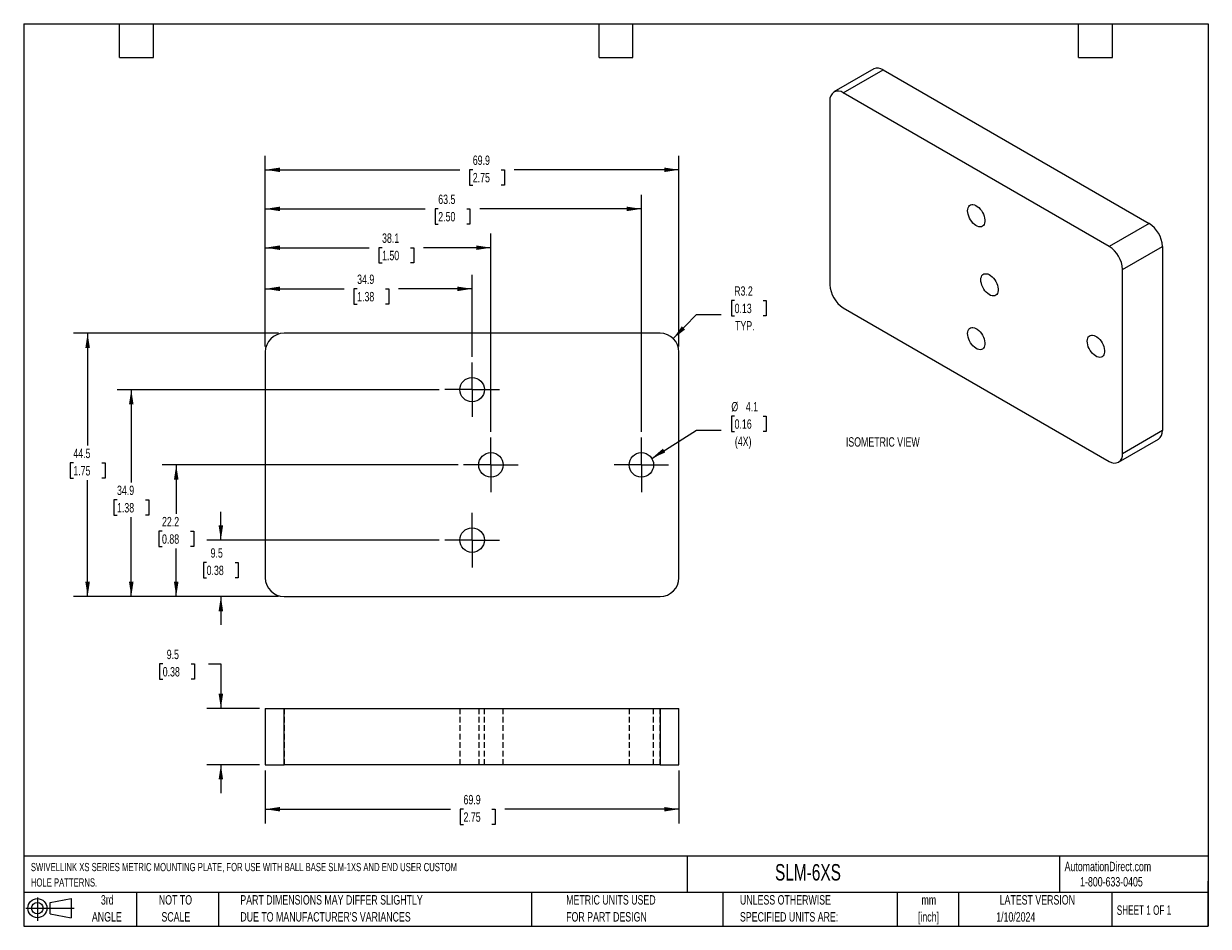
# Model space of a CAD drawing. Header units: millimetres. Extents: x 6 to 273, y 6 to 210.
import ezdxf

# ---------------------------------------------------------------- set-up
doc = ezdxf.new("R2010")
doc.units = ezdxf.units.MM
doc.linetypes.add('CENTERX2', pattern=[20.32, 12.7, -2.54, 2.54, -2.54])
doc.linetypes.add('HIDDEN', pattern=[1.905, 1.27, -0.635])
doc.layers.add('CENTER', color=40, linetype='CENTERX2')
doc.layers.add('DIMENSIONS', color=140, linetype='Continuous', lineweight=25)
doc.layers.add('TEXT', color=140, linetype='Continuous', lineweight=25)
doc.styles.add('SLDTEXTSTYLE0', font='TXT', dxfattribs={"width": 0.7})
doc.styles.add('SLDTEXTSTYLE1', font='TXT', dxfattribs={"width": 0.65})
doc.dimstyles.new('SLDDIMSTYLE0', dxfattribs={"dimtxt": 2.158008, "dimasz": 3.302, "dimexe": 0, "dimexo": 0.0625, "dimgap": 0.539502, "dimtad": 0, "dimtih": 1, "dimtoh": 1, "dimlfac": 0.75, "dimrnd": 1e-09, "dimzin": 12, "dimdsep": 46, "dimtxsty": 'SLDTEXTSTYLE0', "dimsah": 1, "dimcen": 0, "dimadec": 0, "dimazin": 3, "dimtfac": 1, "dimtofl": 0, "dimtmove": 0, "dimatfit": 3, "dimfxl": 0, "dimfrac": 2, "dimtolj": 1, "dimtzin": 12, "dimarcsym": 0})
doc.dimstyles.new('SLDDIMSTYLE1', dxfattribs={"dimtxt": 2.158008, "dimasz": 3.302, "dimexe": 0, "dimexo": 0.0625, "dimgap": 0.539502, "dimtad": 0, "dimtih": 1, "dimtoh": 1, "dimlfac": 0.75, "dimrnd": 1e-09, "dimzin": 12, "dimdsep": 46, "dimtxsty": 'SLDTEXTSTYLE0', "dimsah": 1, "dimcen": 0, "dimadec": 0, "dimazin": 3, "dimtfac": 1, "dimtofl": 0, "dimtmove": 0, "dimatfit": 3, "dimfxl": 0, "dimfrac": 2, "dimtolj": 1, "dimtzin": 12, "dimarcsym": 0})
doc.dimstyles.new('SLDDIMSTYLE2', dxfattribs={"dimtxt": 2.158008, "dimasz": 3.302, "dimexe": 0, "dimexo": 0.0625, "dimgap": 0.539502, "dimtad": 0, "dimtih": 1, "dimtoh": 1, "dimlfac": 0.75, "dimrnd": 1e-09, "dimzin": 12, "dimdsep": 46, "dimtxsty": 'SLDTEXTSTYLE0', "dimsah": 1, "dimcen": 0.09, "dimadec": 0, "dimazin": 3, "dimtfac": 1, "dimtmove": 0, "dimatfit": 0, "dimfxl": 0, "dimfrac": 2, "dimtolj": 1, "dimtzin": 12, "dimarcsym": 0})
doc.dimstyles.new('SLDDIMSTYLE3', dxfattribs={"dimtxt": 2.158008, "dimasz": 3.302, "dimexe": 0, "dimexo": 0.0625, "dimgap": 0.539502, "dimtad": 0, "dimtih": 1, "dimtoh": 1, "dimlfac": 0.75, "dimrnd": 1e-09, "dimzin": 12, "dimdsep": 46, "dimtxsty": 'SLDTEXTSTYLE0', "dimsah": 1, "dimcen": 0.09, "dimadec": 0, "dimazin": 3, "dimtfac": 1, "dimtofl": 0, "dimtmove": 0, "dimatfit": 3, "dimfxl": 0, "dimfrac": 2, "dimtolj": 1, "dimtzin": 12, "dimarcsym": 0})

# ---------------------------------------------------------------- blocks, each defined once
blk = doc.blocks.new('Block11')
at = {"color": 7, "linetype": 'Continuous', "lineweight": 18}
for p, q in [((0, 2.88), (10.87, 2.88)), ((2.59, 5.31), (2.59, 0)), ((5.48, 4.17), (10.18, 5.03)), ((5.48, 1.6), (5.48, 4.17)), ((10.18, 5.03), (10.18, 0.73)), ((5.48, 1.6), (10.18, 0.73))]:
    blk.add_line(p, q, dxfattribs=at)
for radius in [2.15, 1.29]:
    blk.add_circle((2.59, 2.88), radius, dxfattribs=at)
blk = doc.blocks.new('Block12')
at = {"color": 7, "linetype": 'Continuous'}
blk.add_blockref('Block11', (0, 0), dxfattribs=at)
blk = doc.blocks.new('_D')
at = {"layer": 'DIMENSIONS'}
for p, q in [((166.4, 121.18), (165.67, 121.18)), ((165.67, 121.18), (165.67, 117.75)), ((172.81, 121.18), (173.54, 121.18)), ((173.54, 121.18), (173.54, 117.75)), ((147.74, 111.7), (157.81, 118.04)), ((157.81, 118.04), (163.36, 118.04)), ((165.67, 117.75), (166.4, 117.75)), ((173.54, 117.75), (172.81, 117.75))]:
    blk.add_line(p, q, dxfattribs=at)
blk.add_solid([(147.74, 111.7), (150.8, 113.03), (150.26, 113.89)], dxfattribs=at)
at = {"layer": 'DIMENSIONS', "char_height": 2.117, "attachment_point": 1, "style": 'SLDTEXTSTYLE0'}
for s, insert in [('%%c', (165.67, 124.39)), ('4.1', (168.93, 124.39)), ('0.16', (166.4, 120.48)), ('(4X)', (166.46, 116.56))]:
    blk.add_mtext(s, dxfattribs=dict(at, insert=insert))
blk = doc.blocks.new('_D_1')
at = {"layer": 'DIMENSIONS'}
for p, q in [((166.4, 147.21), (165.67, 147.21)), ((165.67, 147.21), (165.67, 143.78)), ((172.81, 147.21), (173.54, 147.21)), ((173.54, 147.21), (173.54, 143.78)), ((152.58, 138.67), (157.81, 144.08)), ((157.81, 144.08), (163.36, 144.08)), ((165.67, 143.78), (166.4, 143.78)), ((173.54, 143.78), (172.81, 143.78))]:
    blk.add_line(p, q, dxfattribs=at)
blk.add_solid([(152.58, 138.67), (155.24, 140.69), (154.51, 141.4)], dxfattribs=at)
at = {"layer": 'DIMENSIONS', "char_height": 2.117, "attachment_point": 1, "style": 'SLDTEXTSTYLE0'}
for s, insert in [('R3.2', (166.31, 150.43)), ('0.13', (166.4, 146.51)), ('TYP.', (166.5, 142.6))]:
    blk.add_mtext(s, dxfattribs=dict(at, insert=insert))
blk = doc.blocks.new('_D_2')
at = {"layer": 'DIMENSIONS'}
for p, q in [((50.74, 93.3), (50.74, 99.65)), ((99.89, 93.3), (47.56, 93.3)), ((47.53, 88.24), (46.81, 88.24)), ((46.81, 88.24), (46.81, 84.81)), ((53.95, 88.24), (54.67, 88.24)), ((54.67, 88.24), (54.67, 84.81)), ((46.81, 84.81), (47.53, 84.81)), ((54.67, 84.81), (53.95, 84.81)), ((63.7, 80.6), (47.56, 80.6)), ((50.74, 80.6), (50.74, 74.25))]:
    blk.add_line(p, q, dxfattribs=at)
for points in [[(50.74, 93.3), (51.25, 96.6), (50.23, 96.6)], [(50.74, 80.6), (50.23, 77.29), (51.25, 77.29)]]:
    blk.add_solid(points, dxfattribs=at)
at = {"layer": 'DIMENSIONS', "char_height": 2.117, "attachment_point": 1, "style": 'SLDTEXTSTYLE0'}
for s, insert in [('9.5', (48.43, 91.45)), ('0.38', (47.53, 87.54))]:
    blk.add_mtext(s, dxfattribs=dict(at, insert=insert))
blk = doc.blocks.new('_D_3')
at = {"layer": 'DIMENSIONS'}
for p, q in [((104.13, 110.23), (37.52, 110.23)), ((40.69, 110.23), (40.69, 99.21)), ((37.49, 95.29), (36.76, 95.29)), ((36.76, 95.29), (36.76, 91.86)), ((43.9, 95.29), (44.62, 95.29)), ((44.62, 95.29), (44.62, 91.86)), ((36.76, 91.86), (37.49, 91.86)), ((40.69, 80.6), (40.69, 91.38)), ((44.62, 91.86), (43.9, 91.86)), ((63.7, 80.6), (37.52, 80.6))]:
    blk.add_line(p, q, dxfattribs=at)
for points in [[(40.69, 110.23), (40.18, 106.93), (41.2, 106.93)], [(40.69, 80.6), (41.2, 83.9), (40.18, 83.9)]]:
    blk.add_solid(points, dxfattribs=at)
at = {"layer": 'DIMENSIONS', "char_height": 2.117, "attachment_point": 1, "style": 'SLDTEXTSTYLE0'}
for s, insert in [('22.2', (37.49, 98.51)), ('0.88', (37.49, 94.59))]:
    blk.add_mtext(s, dxfattribs=dict(at, insert=insert))
blk = doc.blocks.new('_D_4')
at = {"layer": 'DIMENSIONS'}
for p, q in [((99.89, 127.16), (27.39, 127.16)), ((30.57, 127.16), (30.57, 106.26)), ((27.36, 102.35), (26.64, 102.35)), ((26.64, 102.35), (26.64, 98.92)), ((33.77, 102.35), (34.5, 102.35)), ((34.5, 102.35), (34.5, 98.92)), ((26.64, 98.92), (27.36, 98.92)), ((34.5, 98.92), (33.77, 98.92)), ((30.57, 80.6), (30.57, 98.43)), ((63.7, 80.6), (27.39, 80.6))]:
    blk.add_line(p, q, dxfattribs=at)
for points in [[(30.57, 127.16), (30.06, 123.86), (31.08, 123.86)], [(30.57, 80.6), (31.08, 83.9), (30.06, 83.9)]]:
    blk.add_solid(points, dxfattribs=at)
at = {"layer": 'DIMENSIONS', "char_height": 2.117, "attachment_point": 1, "style": 'SLDTEXTSTYLE0'}
for s, insert in [('34.9', (27.36, 105.56)), ('1.38', (27.36, 101.64))]:
    blk.add_mtext(s, dxfattribs=dict(at, insert=insert))
blk = doc.blocks.new('_D_5')
at = {"layer": 'DIMENSIONS'}
for p, q in [((63.7, 139.86), (17.56, 139.86)), ((20.74, 139.86), (20.74, 114.57)), ((17.53, 110.66), (16.81, 110.66)), ((16.81, 110.66), (16.81, 107.23)), ((23.95, 110.66), (24.67, 110.66)), ((24.67, 110.66), (24.67, 107.23)), ((16.81, 107.23), (17.53, 107.23)), ((20.74, 80.6), (20.74, 106.75)), ((24.67, 107.23), (23.95, 107.23)), ((63.7, 80.6), (17.56, 80.6))]:
    blk.add_line(p, q, dxfattribs=at)
for points in [[(20.74, 139.86), (20.23, 136.56), (21.25, 136.56)], [(20.74, 80.6), (21.25, 83.9), (20.23, 83.9)]]:
    blk.add_solid(points, dxfattribs=at)
at = {"layer": 'DIMENSIONS', "char_height": 2.117, "attachment_point": 1, "style": 'SLDTEXTSTYLE0'}
for s, insert in [('44.5', (17.53, 113.87)), ('1.75', (17.53, 109.96))]:
    blk.add_mtext(s, dxfattribs=dict(at, insert=insert))
blk = doc.blocks.new('_D_6')
at = {"layer": 'DIMENSIONS'}
for p, q in [((60.74, 136.9), (60.74, 153.04)), ((107.31, 134.57), (107.31, 153.04)), ((60.74, 149.86), (78.5, 149.86)), ((81.42, 149.86), (80.7, 149.86)), ((80.7, 149.86), (80.7, 146.43)), ((87.83, 149.86), (88.56, 149.86)), ((88.56, 149.86), (88.56, 146.43)), ((107.31, 149.86), (90.76, 149.86)), ((80.7, 146.43), (81.42, 146.43)), ((88.56, 146.43), (87.83, 146.43))]:
    blk.add_line(p, q, dxfattribs=at)
for points in [[(60.74, 149.86), (64.04, 149.35), (64.04, 150.37)], [(107.31, 149.86), (104, 150.37), (104, 149.35)]]:
    blk.add_solid(points, dxfattribs=at)
at = {"layer": 'DIMENSIONS', "char_height": 2.117, "attachment_point": 1, "style": 'SLDTEXTSTYLE0'}
for s, insert in [('34.9', (81.42, 153.07)), ('1.38', (81.42, 149.16))]:
    blk.add_mtext(s, dxfattribs=dict(at, insert=insert))
blk = doc.blocks.new('_D_7')
at = {"layer": 'DIMENSIONS'}
for p, q in [((60.74, 136.9), (60.74, 162.29)), ((111.54, 117.64), (111.54, 162.29)), ((60.74, 159.12), (84.1, 159.12)), ((87.03, 159.12), (86.3, 159.12)), ((86.3, 159.12), (86.3, 155.69)), ((93.44, 159.12), (94.16, 159.12)), ((94.16, 159.12), (94.16, 155.69)), ((111.54, 159.12), (96.36, 159.12)), ((86.3, 155.69), (87.03, 155.69)), ((94.16, 155.69), (93.44, 155.69))]:
    blk.add_line(p, q, dxfattribs=at)
for points in [[(60.74, 159.12), (64.04, 158.61), (64.04, 159.63)], [(111.54, 159.12), (108.24, 159.63), (108.24, 158.61)]]:
    blk.add_solid(points, dxfattribs=at)
at = {"layer": 'DIMENSIONS', "char_height": 2.117, "attachment_point": 1, "style": 'SLDTEXTSTYLE0'}
for s, insert in [('38.1', (87.03, 162.33)), ('1.50', (87.03, 158.42))]:
    blk.add_mtext(s, dxfattribs=dict(at, insert=insert))
blk = doc.blocks.new('_D_8')
at = {"layer": 'DIMENSIONS'}
for p, q in [((60.74, 136.9), (60.74, 171.04)), ((145.41, 117.64), (145.41, 171.04)), ((60.74, 167.86), (96.76, 167.86)), ((99.68, 167.86), (98.96, 167.86)), ((98.96, 167.86), (98.96, 164.43)), ((106.1, 167.86), (106.82, 167.86)), ((106.82, 167.86), (106.82, 164.43)), ((145.41, 167.86), (109.02, 167.86)), ((98.96, 164.43), (99.68, 164.43)), ((106.82, 164.43), (106.1, 164.43))]:
    blk.add_line(p, q, dxfattribs=at)
for points in [[(60.74, 167.86), (64.04, 167.35), (64.04, 168.37)], [(145.41, 167.86), (142.1, 168.37), (142.1, 167.35)]]:
    blk.add_solid(points, dxfattribs=at)
at = {"layer": 'DIMENSIONS', "char_height": 2.117, "attachment_point": 1, "style": 'SLDTEXTSTYLE0'}
for s, insert in [('63.5', (99.68, 171.07)), ('2.50', (99.68, 167.16))]:
    blk.add_mtext(s, dxfattribs=dict(at, insert=insert))
blk = doc.blocks.new('_D_9')
at = {"layer": 'DIMENSIONS'}
for p, q in [((60.74, 136.9), (60.74, 179.83)), ((153.87, 136.9), (153.87, 179.83)), ((60.74, 176.66), (104.53, 176.66)), ((107.46, 176.66), (106.73, 176.66)), ((106.73, 176.66), (106.73, 173.23)), ((113.87, 176.66), (114.59, 176.66)), ((114.59, 176.66), (114.59, 173.23)), ((153.87, 176.66), (116.79, 176.66)), ((106.73, 173.23), (107.46, 173.23)), ((114.59, 173.23), (113.87, 173.23))]:
    blk.add_line(p, q, dxfattribs=at)
for points in [[(60.74, 176.66), (64.04, 176.15), (64.04, 177.16)], [(153.87, 176.66), (150.57, 177.16), (150.57, 176.15)]]:
    blk.add_solid(points, dxfattribs=at)
at = {"layer": 'DIMENSIONS', "char_height": 2.117, "attachment_point": 1, "style": 'SLDTEXTSTYLE0'}
for s, insert in [('69.9', (107.46, 179.87)), ('2.75', (107.46, 175.95))]:
    blk.add_mtext(s, dxfattribs=dict(at, insert=insert))
blk = doc.blocks.new('SW_CENTERMARKSYMBOL_0')
at = {"layer": 'CENTER', "color": 0}
for p, q in [((0, 3.39), (0, 6.14)), ((0, 0), (0, 3.39)), ((-3.39, 0), (-6.14, 0)), ((0, 0), (-3.39, 0)), ((0, 0), (0, -3.39)), ((0, 0), (3.39, 0)), ((3.39, 0), (6.14, 0)), ((0, -3.39), (0, -6.14))]:
    blk.add_line(p, q, dxfattribs=at)
blk = doc.blocks.new('SW_CENTERMARKSYMBOL_1')
at = {"layer": 'CENTER', "color": 0}
for p, q in [((0, 3.39), (0, 6.14)), ((0, 0), (0, 3.39)), ((-3.39, 0), (-6.14, 0)), ((0, 0), (-3.39, 0)), ((0, 0), (0, -3.39)), ((0, 0), (3.39, 0)), ((3.39, 0), (6.14, 0)), ((0, -3.39), (0, -6.14))]:
    blk.add_line(p, q, dxfattribs=at)
blk = doc.blocks.new('SW_CENTERMARKSYMBOL_2')
at = {"layer": 'CENTER', "color": 0}
for p, q in [((0, 3.39), (0, 6.14)), ((0, 0), (0, 3.39)), ((-3.39, 0), (-6.14, 0)), ((0, 0), (-3.39, 0)), ((0, 0), (0, -3.39)), ((0, 0), (3.39, 0)), ((3.39, 0), (6.14, 0)), ((0, -3.39), (0, -6.14))]:
    blk.add_line(p, q, dxfattribs=at)
blk = doc.blocks.new('SW_CENTERMARKSYMBOL_3')
at = {"layer": 'CENTER', "color": 0}
for p, q in [((0, 3.39), (0, 6.14)), ((0, 0), (0, 3.39)), ((-3.39, 0), (-6.14, 0)), ((0, 0), (-3.39, 0)), ((0, 0), (0, -3.39)), ((0, 0), (3.39, 0)), ((3.39, 0), (6.14, 0)), ((0, -3.39), (0, -6.14))]:
    blk.add_line(p, q, dxfattribs=at)
blk = doc.blocks.new('_D_10')
at = {"layer": 'DIMENSIONS'}
for p, q in [((37.65, 65.41), (36.93, 65.41)), ((36.93, 65.41), (36.93, 61.98)), ((44.06, 65.41), (44.79, 65.41)), ((44.79, 65.41), (44.79, 61.98)), ((47.95, 65.41), (50.74, 65.41)), ((50.74, 65.41), (50.74, 55.41)), ((36.93, 61.98), (37.65, 61.98)), ((44.79, 61.98), (44.06, 61.98)), ((59.47, 55.41), (47.56, 55.41)), ((59.47, 42.71), (47.56, 42.71)), ((50.74, 42.71), (50.74, 36.36))]:
    blk.add_line(p, q, dxfattribs=at)
for points in [[(50.74, 55.41), (51.25, 58.71), (50.23, 58.71)], [(50.74, 42.71), (50.23, 39.4), (51.25, 39.4)]]:
    blk.add_solid(points, dxfattribs=at)
at = {"layer": 'DIMENSIONS', "char_height": 2.117, "attachment_point": 1, "style": 'SLDTEXTSTYLE0'}
for s, insert in [('9.5', (38.55, 68.62)), ('0.38', (37.65, 64.71))]:
    blk.add_mtext(s, dxfattribs=dict(at, insert=insert))
blk = doc.blocks.new('_D_11')
at = {"layer": 'DIMENSIONS'}
for p, q in [((60.74, 41.44), (60.74, 29.53)), ((153.87, 41.44), (153.87, 29.53)), ((60.74, 32.71), (102.44, 32.71)), ((105.37, 32.71), (104.64, 32.71)), ((104.64, 32.71), (104.64, 29.28)), ((111.78, 32.71), (112.5, 32.71)), ((112.5, 32.71), (112.5, 29.28)), ((153.87, 32.71), (114.7, 32.71)), ((104.64, 29.28), (105.37, 29.28)), ((112.5, 29.28), (111.78, 29.28))]:
    blk.add_line(p, q, dxfattribs=at)
for points in [[(60.74, 32.71), (64.04, 32.2), (64.04, 33.21)], [(153.87, 32.71), (150.57, 33.21), (150.57, 32.2)]]:
    blk.add_solid(points, dxfattribs=at)
at = {"layer": 'DIMENSIONS', "char_height": 2.117, "attachment_point": 1, "style": 'SLDTEXTSTYLE0'}
for s, insert in [('69.9', (105.37, 35.92)), ('2.75', (105.37, 32.01))]:
    blk.add_mtext(s, dxfattribs=dict(at, insert=insert))

msp = doc.modelspace()

# ---------------------------------------------------------------- linework, layer by layer
for p, q in [((197.73, 199.367), (188.749, 194.183)), ((190.866, 193.973), (199.846, 199.157)), ((199.846, 199.157), (259.714, 164.596)), ((187.872, 192.245), (187.872, 150.764)), ((250.734, 159.412), (190.866, 193.973)), ((259.714, 164.596), (250.734, 159.412)), ((253.728, 154.227), (262.708, 159.411)), ((262.708, 159.411), (262.708, 117.931)), ((253.728, 112.747), (253.728, 154.227)), ((190.866, 145.58), (250.734, 111.018)), ((149.64, 139.862), (64.973, 139.862)), ((60.74, 135.629), (60.74, 84.829)), ((153.873, 84.829), (153.873, 135.629)), ((262.708, 117.931), (253.728, 112.747)), ((252.851, 110.809), (261.831, 115.993)), ((64.973, 80.595), (149.64, 80.595)), ((60.74, 55.407), (60.74, 42.707)), ((60.74, 55.407), (64.973, 55.407)), ((64.973, 42.707), (64.973, 55.407)), ((64.973, 55.407), (149.64, 55.407)), ((149.64, 55.407), (149.64, 42.707)), ((149.64, 55.407), (153.873, 55.407)), ((153.873, 42.707), (153.873, 55.407)), ((60.74, 42.707), (64.973, 42.707)), ((149.64, 42.707), (64.973, 42.707)), ((149.64, 42.707), (153.873, 42.707))]:
    msp.add_line(p, q)
at = {"color": 7, "linetype": 'HIDDEN', "lineweight": 18}
for p, q in [((64.973, 55.407), (64.973, 42.707)), ((104.551, 55.407), (104.551, 42.707)), ((108.784, 55.407), (108.784, 42.707)), ((110.063, 42.707), (110.063, 55.407)), ((114.296, 42.707), (114.296, 55.407)), ((142.651, 55.407), (142.651, 42.707)), ((148.163, 42.707), (148.163, 55.407)), ((149.64, 42.707), (149.64, 55.407))]:
    msp.add_line(p, q, dxfattribs=at)
at = {"flags": 128}
for points in [[(218.851, 167.448), (218.879, 167.812), (218.962, 168.133), (219.099, 168.402), (219.284, 168.612), (219.512, 168.755), (219.778, 168.829), (220.073, 168.83), (220.389, 168.759), (220.717, 168.619), (221.047, 168.412), (221.371, 168.145), (221.677, 167.825), (221.959, 167.463), (222.207, 167.067), (222.415, 166.651), (222.576, 166.224), (222.686, 165.801), (222.742, 165.392), (222.742, 165.011), (222.686, 164.667), (222.576, 164.37), (222.415, 164.13), (222.207, 163.953), (221.959, 163.844), (221.677, 163.807), (221.371, 163.841), (221.047, 163.947), (220.717, 164.122), (220.389, 164.36), (220.073, 164.654), (219.778, 164.996), (219.512, 165.376), (219.284, 165.784), (219.099, 166.207), (218.962, 166.634), (218.879, 167.051), (218.851, 167.448)], [(221.845, 151.893), (221.873, 152.257), (221.956, 152.578), (222.092, 152.847), (222.277, 153.057), (222.506, 153.2), (222.772, 153.274), (223.067, 153.275), (223.383, 153.205), (223.711, 153.064), (224.041, 152.857), (224.364, 152.59), (224.671, 152.271), (224.952, 151.908), (225.2, 151.513), (225.408, 151.096), (225.569, 150.67), (225.679, 150.246), (225.735, 149.838), (225.735, 149.456), (225.679, 149.112), (225.569, 148.816), (225.408, 148.575), (225.2, 148.398), (224.952, 148.289), (224.671, 148.252), (224.364, 148.287), (224.041, 148.393), (223.711, 148.567), (223.383, 148.805), (223.067, 149.099), (222.772, 149.441), (222.506, 149.822), (222.277, 150.229), (222.092, 150.652), (221.956, 151.079), (221.873, 151.496), (221.845, 151.893)], [(218.851, 139.794), (218.879, 140.158), (218.962, 140.479), (219.099, 140.749), (219.284, 140.958), (219.512, 141.102), (219.778, 141.175), (220.073, 141.177), (220.389, 141.106), (220.717, 140.965), (221.047, 140.758), (221.371, 140.491), (221.677, 140.172), (221.959, 139.809), (222.207, 139.414), (222.415, 138.997), (222.576, 138.571), (222.686, 138.147), (222.742, 137.739), (222.742, 137.357), (222.686, 137.013), (222.576, 136.717), (222.415, 136.477), (222.207, 136.3), (221.959, 136.191), (221.677, 136.153), (221.371, 136.188), (221.047, 136.294), (220.717, 136.468), (220.389, 136.706), (220.073, 137), (219.778, 137.343), (219.512, 137.723), (219.284, 138.131), (219.099, 138.554), (218.962, 138.98), (218.879, 139.398), (218.851, 139.794)], [(245.792, 138.068), (245.82, 138.432), (245.903, 138.754), (246.039, 139.023), (246.224, 139.232), (246.453, 139.376), (246.719, 139.449), (247.014, 139.451), (247.33, 139.38), (247.658, 139.239), (247.988, 139.032), (248.311, 138.766), (248.618, 138.446), (248.9, 138.084), (249.148, 137.688), (249.355, 137.271), (249.516, 136.845), (249.627, 136.422), (249.682, 136.013), (249.682, 135.631), (249.627, 135.287), (249.516, 134.991), (249.355, 134.751), (249.148, 134.574), (248.9, 134.465), (248.618, 134.427), (248.311, 134.462), (247.988, 134.568), (247.658, 134.743), (247.33, 134.98), (247.014, 135.275), (246.719, 135.617), (246.453, 135.997), (246.224, 136.405), (246.039, 136.828), (245.903, 137.254), (245.82, 137.672), (245.792, 138.068)]]:
    msp.add_lwpolyline(points, dxfattribs=at)
for centre in [(107.307, 127.162), (111.54, 110.229), (145.407, 110.229), (107.307, 93.295)]:
    msp.add_circle(centre, 2.756)
for centre, radius, start, end in [((198.608, 197.449), 2.11, 54.0761, 114.61344), ((189.706, 192.526), 1.855, 51.28179, 188.72896), ((256.234, 159.13), 6.48, 2.48713, 57.51287), ((247.254, 153.946), 6.48, 2.48713, 57.51287), ((194.346, 151.046), 6.48, 182.48713, 237.51287), ((64.973, 135.629), 4.233, 90, 180), ((149.64, 135.629), 4.233, 0, 90), ((260.609, 117.713), 2.11, 305.38471, 5.92747), ((251.894, 112.465), 1.855, 231.28179, 8.72896), ((64.973, 84.829), 4.233, 180, 270), ((149.64, 84.829), 4.233, 270, 0)]:
    msp.add_arc(centre, radius, start, end)
at = {"layer": 'TEXT'}
for p, q in [((6.35, 209.55), (273.05, 209.55)), ((6.35, 209.55), (6.35, 6.35)), ((27.94, 201.93), (27.94, 209.55)), ((35.56, 201.93), (35.56, 209.55)), ((135.89, 201.93), (135.89, 209.55)), ((143.51, 201.93), (143.51, 209.55)), ((243.84, 201.93), (243.84, 209.55)), ((251.46, 201.93), (251.46, 209.55)), ((273.05, 209.55), (273.05, 6.35)), ((27.94, 201.93), (35.56, 201.93)), ((135.89, 201.93), (143.51, 201.93)), ((243.84, 201.93), (251.46, 201.93)), ((273.05, 22.126), (6.35, 22.126)), ((155.759, 22.126), (155.759, 13.97)), ((239.575, 22.126), (239.575, 13.97)), ((273.05, 6.35), (273.05, 16.51)), ((273.05, 13.97), (6.35, 13.97)), ((31.75, 13.97), (31.75, 6.35)), ((50.212, 13.97), (50.212, 6.35)), ((120.646, 13.97), (120.646, 6.35)), ((163.78, 13.97), (163.78, 6.35)), ((203.024, 13.97), (203.024, 6.35)), ((216.812, 13.97), (216.812, 6.35)), ((251.349, 13.97), (251.349, 6.35)), ((6.35, 6.35), (273.05, 6.35))]:
    msp.add_line(p, q, dxfattribs=at)

# ---------------------------------------------------------------- block references
at = {"layer": 'CENTER'}
for name, p in [('SW_CENTERMARKSYMBOL_0', (107.307, 127.162)), ('SW_CENTERMARKSYMBOL_1', (111.54, 110.229)), ('SW_CENTERMARKSYMBOL_3', (145.407, 110.229)), ('SW_CENTERMARKSYMBOL_2', (107.307, 93.295))]:
    msp.add_blockref(name, p, dxfattribs=at)
at = {"layer": 'TEXT'}
msp.add_blockref('Block12', (6.838, 7.554), dxfattribs=at)

# ---------------------------------------------------------------- texts
at = {"color": 179, "linetype": 'Continuous', "lineweight": 18, "char_height": 2.11667, "attachment_point": 1, "style": 'SLDTEXTSTYLE0'}
for s, insert in [('AutomationDirect.com', (240.695, 20.877)), ('1-800-633-0405', (244.192, 17.437))]:
    msp.add_mtext(s, dxfattribs=dict(at, insert=insert))
at = {"layer": 'DIMENSIONS', "insert": (191.452, 116.452), "char_height": 2.11667, "attachment_point": 1, "style": 'SLDTEXTSTYLE0'}
msp.add_mtext('ISOMETRIC VIEW', dxfattribs=at)
at = {"layer": 'TEXT'}
for s, insert, char_height, attachment_point, style in [('SWIVELLINK XS SERIES METRIC MOUNTING PLATE, FOR USE WITH BALL BASE SLM-1XS AND END USER CUSTOM', (7.966, 20.617), 1.85208, 1, 'SLDTEXTSTYLE0'), ('SLM-6XS', (175.502, 20.362), 3.7042, 1, 'SLDTEXTSTYLE0'), ('HOLE PATTERNS.', (7.966, 17.148), 1.85208, 1, 'SLDTEXTSTYLE0'), ('3rd', (25.162, 13.364), 2.1167, 2, 'SLDTEXTSTYLE0'), ('NOT TO', (40.516, 13.364), 2.1167, 2, 'SLDTEXTSTYLE0'), ('PART DIMENSIONS MAY DIFFER SLIGHTLY', (55.119, 13.364), 2.11667, 1, 'SLDTEXTSTYLE0'), ('METRIC UNITS USED', (128.478, 13.364), 2.11667, 1, 'SLDTEXTSTYLE0'), ('UNLESS OTHERWISE', (167.608, 13.364), 2.11667, 1, 'SLDTEXTSTYLE0'), ('LATEST VERSION', (234.552, 13.364), 2.11667, 2, 'SLDTEXTSTYLE0'), ('mm', (210.13, 13.355), 2.1167, 2, 'SLDTEXTSTYLE0'), ('SHEET 1 OF 1', (252.441, 11.051), 2.11667, 1, 'SLDTEXTSTYLE1'), ('ANGLE', (25.065, 9.542), 2.1167, 2, 'SLDTEXTSTYLE0'), ('SCALE', (40.612, 9.542), 2.1167, 2, 'SLDTEXTSTYLE0'), ("DUE TO MANUFACTURER'S VARIANCES", (55.119, 9.542), 2.11667, 1, 'SLDTEXTSTYLE0'), ('FOR PART DESIGN', (128.478, 9.542), 2.11667, 1, 'SLDTEXTSTYLE0'), ('SPECIFIED UNITS ARE:', (167.608, 9.542), 2.11667, 1, 'SLDTEXTSTYLE0'), ('[inch]', (210.047, 9.533), 2.1167, 2, 'SLDTEXTSTYLE0'), ('1/10/2024', (229.701, 9.526), 2.1167, 2, 'SLDTEXTSTYLE0')]:
    msp.add_mtext(s, dxfattribs=dict(at, insert=insert, char_height=char_height, attachment_point=attachment_point, style=style))

# ---------------------------------------------------------------- dimensions: what is measured, and where the dimension line sits
at = {"layer": 'DIMENSIONS'}
for base, p1, p2, angle, dimstyle, picture, middle in [((153.873, 176.655), (60.74, 135.629), (153.873, 135.629), 0, 'SLDDIMSTYLE3', '_D_9', (110.663, 176.655)), ((145.407, 167.862), (60.74, 135.629), (145.407, 116.371), 0, 'SLDDIMSTYLE3', '_D_8', (102.889, 167.862)), ((111.54, 159.117), (60.74, 135.629), (111.54, 116.371), 0, 'SLDDIMSTYLE3', '_D_7', (90.233, 159.117)), ((107.307, 149.862), (60.74, 135.629), (107.307, 133.305), 0, 'SLDDIMSTYLE3', '_D_6', (84.628, 149.862)), ((20.74, 139.862), (64.973, 80.595), (64.973, 139.862), 90, 'SLDDIMSTYLE3', '_D_5', (20.74, 110.662)), ((30.568, 127.162), (64.973, 80.595), (101.164, 127.162), 90, 'SLDDIMSTYLE3', '_D_4', (30.568, 102.345)), ((40.693, 110.229), (64.973, 80.595), (105.397, 110.229), 90, 'SLDDIMSTYLE3', '_D_3', (40.693, 95.294)), ((50.739891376, 93.295497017), (64.973224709, 80.595497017), (101.163891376, 93.295497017), 90, 'SLDDIMSTYLE2', '_D_2', (50.739891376, 88.242477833)), ((50.739891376, 55.406668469), (60.739891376, 42.706668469), (60.739891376, 55.406668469), 90, 'SLDDIMSTYLE2', '_D_10', (50.739891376, 65.406668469))]:
    dim = msp.add_linear_dim(base=base, p1=p1, p2=p2, angle=angle, dimstyle=dimstyle, dxfattribs=at)
    dim.commit()
    dim.dimension.update_dxf_attribs({"geometry": picture, "text_midpoint": middle, "dimtype": 160})
dim = msp.add_radius_dim(center=(149.64, 135.629), mpoint=(152.581, 138.673), text='<>\\PTYP.', dimstyle='SLDDIMSTYLE1', dxfattribs=at)
dim.commit()
dim.dimension.update_dxf_attribs({"geometry": '_D_1', "text_midpoint": (169.605, 145.195), "dimtype": 164})
dim = msp.add_diameter_dim_2p(p1=(143.075, 108.759), p2=(147.738, 111.698), text='<>\\P(4X)', dimstyle='SLDDIMSTYLE0', dxfattribs=at)
dim.commit()
dim.dimension.update_dxf_attribs({"geometry": '_D', "text_midpoint": (169.605, 119.16), "dimtype": 163})
dim = msp.add_linear_dim(base=(60.74, 32.707), p1=(153.873, 42.707), p2=(60.74, 42.707), dimstyle='SLDDIMSTYLE3', dxfattribs=at)
dim.commit()
dim.dimension.update_dxf_attribs({"geometry": '_D_11', "text_midpoint": (108.573, 32.707), "dimtype": 160})

doc.saveas('drawing.dxf')
